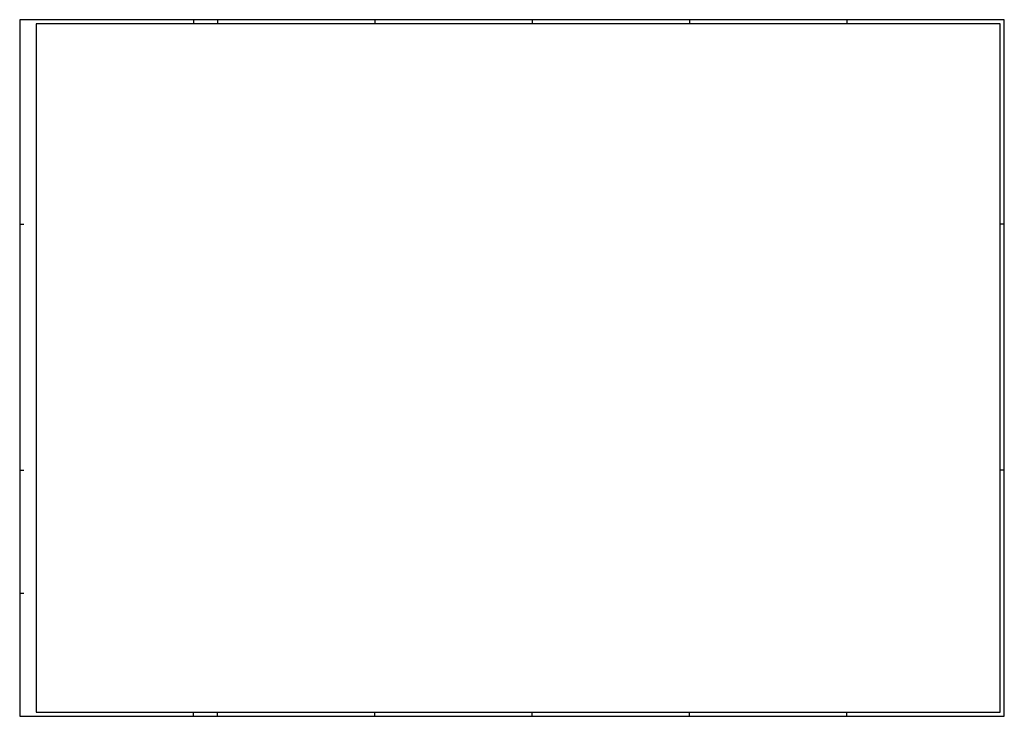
# Paper-space layout 'A0' of a CAD drawing. Header units: millimetres. Extents: x 0 to 1189, y 0 to 841.
import ezdxf

# ---------------------------------------------------------------- set-up
doc = ezdxf.new("R2010")
doc.units = ezdxf.units.MM
doc.layers.add('00_Rahmen', color=1, linetype='Continuous')

# ---------------------------------------------------------------- blocks, each defined once
blk = doc.blocks.new('CMDRAND-04')
at = {"layer": '00_Rahmen'}
for p, q in [((0.21, 0.841), (0.21, 0.836)), ((0.239, 0.841), (0.239, 0.836)), ((0.429, 0.841), (0.429, 0.836)), ((0.619, 0.841), (0.619, 0.836)), ((0.809, 0.841), (0.809, 0.836)), ((0.999, 0.841), (0.999, 0.836)), ((0, 0.594), (0.005, 0.594)), ((1.189, 0.594), (1.184, 0.594)), ((0, 0.297), (0.005, 0.297)), ((1.189, 0.297), (1.184, 0.297)), ((0, 0.1485), (0.005, 0.1485)), ((0.21, 0), (0.21, 0.005)), ((0.239, 0), (0.239, 0.005)), ((0.429, 0), (0.429, 0.005)), ((0.619, 0), (0.619, 0.005)), ((0.809, 0), (0.809, 0.005)), ((0.999, 0), (0.999, 0.005))]:
    blk.add_line(p, q, dxfattribs=at)
blk.add_lwpolyline([(0, 0), (1.189, 0), (1.189, 0.841), (0, 0.841)], close=True, dxfattribs=at)
at = {"layer": '00_Rahmen', "color": 2}
blk.add_lwpolyline([(0.02, 0.005), (1.184, 0.005), (1.184, 0.836), (0.02, 0.836)], close=True, dxfattribs=at)

psp = doc.layouts.new('A0')

# ---------------------------------------------------------------- block references
at = {"layer": '00_Rahmen', "xscale": 1000, "yscale": 1000, "zscale": 1000}
psp.add_blockref('CMDRAND-04', (0, 0), dxfattribs=at)

doc.saveas('drawing.dxf')
